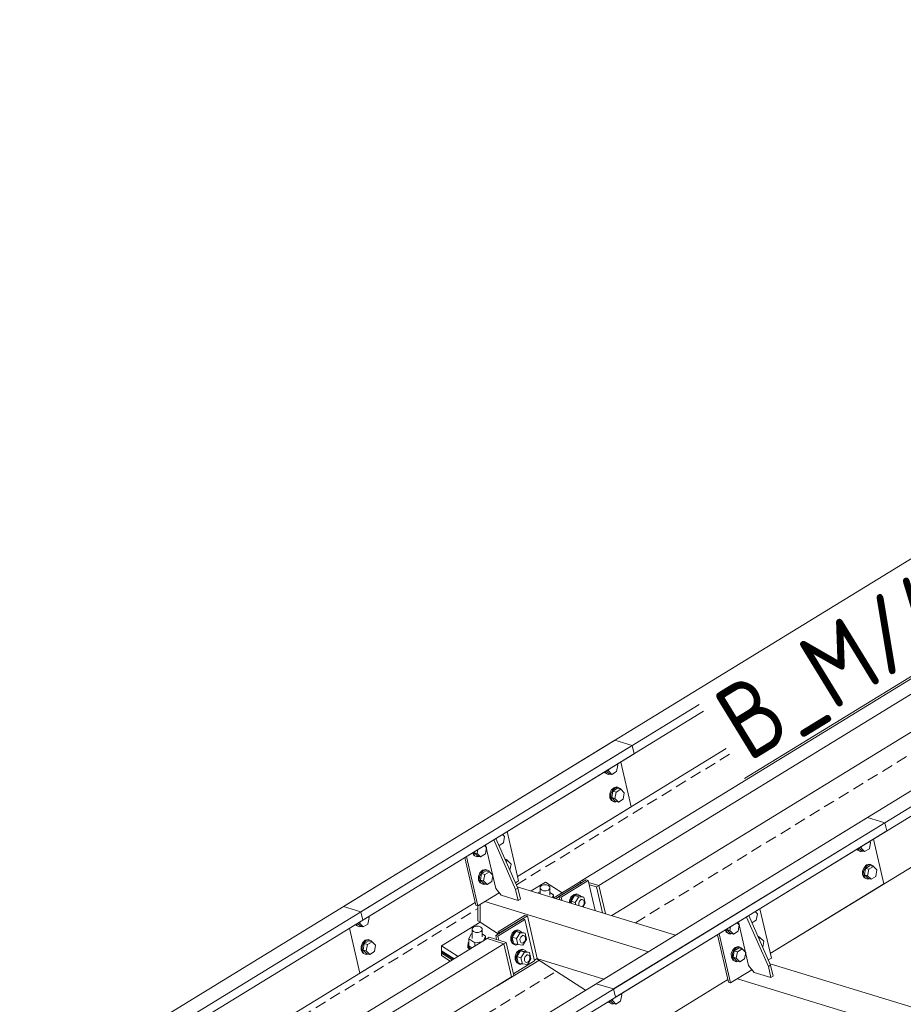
# Model space of a CAD drawing. Header units: millimetres. Extents: x 581 to 1768, y 561 to 1400.
# Tile 42 of 91: x 1154 to 1201, y 1289 to 1341. Entities that reach past the tile are written whole.
import ezdxf

# ---------------------------------------------------------------- set-up
doc = ezdxf.new("R2010")
doc.units = ezdxf.units.MM
doc.header["$LTSCALE"] = 0.6
doc.linetypes.add('VERDECKT2', pattern=[1.5, 1, -0.5])
doc.linetypes.add('XKITLINE00', pattern=[0])
for name, color, linetype, lineweight in [('Bolt', 7, 'Continuous', 0), ('Part', 2, 'Continuous', 0), ('PartMark', 3, 'Continuous', 0)]:
    doc.layers.add(name, color=color, linetype=linetype, lineweight=lineweight)
doc.styles.add('ISOCPEUR', font='ISOCPEUR.TTF')

msp = doc.modelspace()

# ---------------------------------------------------------------- linework, layer by layer
at = {"layer": 'Bolt', "color": 3, "linetype": 'XKITLINE00', "lineweight": 0}
for p, q in [((1185.606, 1301.226), (1185.543, 1300.888)), ((1185.606, 1301.226), (1185.56, 1301.273)), ((1184.9, 1300.868), (1184.928, 1300.815)), ((1184.928, 1300.815), (1185.063, 1300.751)), ((1184.983, 1300.798), (1184.935, 1300.89)), ((1185.118, 1300.734), (1184.983, 1300.798)), ((1184.991, 1300.924), (1185.128, 1300.787)), ((1185.028, 1300.947), (1185.109, 1300.922)), ((1185.063, 1300.751), (1185.118, 1300.734)), ((1185.109, 1300.922), (1185.125, 1301.006)), ((1185.295, 1300.736), (1185.109, 1300.922)), ((1185.215, 1300.76), (1185.118, 1300.734)), ((1185.128, 1300.787), (1185.295, 1300.736)), ((1185.543, 1300.888), (1185.295, 1300.736)), ((1185.261, 1299.899), (1185.186, 1299.707)), ((1185.186, 1299.707), (1185.189, 1299.508)), ((1185.242, 1299.69), (1185.317, 1299.882)), ((1185.244, 1299.491), (1185.242, 1299.69)), ((1185.394, 1300.034), (1185.261, 1299.899)), ((1185.346, 1299.853), (1185.283, 1299.515)), ((1185.317, 1299.882), (1185.449, 1300.017)), ((1185.594, 1300.005), (1185.346, 1299.853)), ((1185.346, 1299.853), (1185.512, 1299.802)), ((1185.548, 1300.075), (1185.394, 1300.034)), ((1185.449, 1300.017), (1185.603, 1300.058)), ((1185.45, 1299.464), (1185.512, 1299.802)), ((1185.512, 1299.802), (1185.761, 1299.954)), ((1185.548, 1300.075), (1185.603, 1300.058)), ((1185.594, 1300.005), (1185.761, 1299.954)), ((1185.603, 1300.058), (1185.738, 1299.994)), ((1185.738, 1299.994), (1185.759, 1299.955)), ((1185.761, 1299.954), (1185.946, 1299.768)), ((1185.946, 1299.768), (1185.883, 1299.429)), ((1185.189, 1299.508), (1185.268, 1299.357)), ((1185.324, 1299.34), (1185.244, 1299.491)), ((1185.268, 1299.357), (1185.403, 1299.293)), ((1185.283, 1299.515), (1185.468, 1299.328)), ((1185.283, 1299.515), (1185.45, 1299.464)), ((1185.458, 1299.276), (1185.324, 1299.34)), ((1185.403, 1299.293), (1185.458, 1299.276)), ((1185.635, 1299.277), (1185.45, 1299.464)), ((1185.555, 1299.302), (1185.458, 1299.276)), ((1185.468, 1299.328), (1185.635, 1299.277)), ((1185.883, 1299.429), (1185.635, 1299.277)), ((1179.629, 1297.46), (1179.519, 1297.57)), ((1178.674, 1296.874), (1178.564, 1296.984)), ((1179.566, 1297.121), (1179.338, 1296.981)), ((1179.629, 1297.46), (1179.566, 1297.121)), ((1198.951, 1297.151), (1198.888, 1296.813)), ((1198.951, 1297.151), (1198.905, 1297.197)), ((1177.927, 1296.593), (1177.996, 1296.463)), ((1177.972, 1296.597), (1177.972, 1296.621)), ((1178.051, 1296.446), (1177.972, 1296.597)), ((1177.996, 1296.463), (1178.131, 1296.399)), ((1178.016, 1296.648), (1178.011, 1296.621)), ((1178.011, 1296.621), (1178.196, 1296.434)), ((1178.011, 1296.621), (1178.177, 1296.57)), ((1178.177, 1296.57), (1178.214, 1296.769)), ((1178.363, 1296.383), (1178.177, 1296.57)), ((1178.611, 1296.536), (1178.363, 1296.383)), ((1178.674, 1296.874), (1178.611, 1296.536)), ((1198.246, 1296.793), (1198.273, 1296.74)), ((1198.273, 1296.74), (1198.408, 1296.676)), ((1198.329, 1296.723), (1198.281, 1296.815)), ((1198.464, 1296.659), (1198.329, 1296.723)), ((1198.337, 1296.849), (1198.473, 1296.712)), ((1198.374, 1296.872), (1198.455, 1296.847)), ((1198.408, 1296.676), (1198.464, 1296.659)), ((1198.455, 1296.847), (1198.47, 1296.931)), ((1198.64, 1296.661), (1198.455, 1296.847)), ((1198.561, 1296.685), (1198.464, 1296.659)), ((1198.473, 1296.712), (1198.64, 1296.661)), ((1198.888, 1296.813), (1198.64, 1296.661)), ((1178.186, 1296.382), (1178.051, 1296.446)), ((1178.131, 1296.399), (1178.186, 1296.382)), ((1178.283, 1296.408), (1178.186, 1296.382)), ((1178.196, 1296.434), (1178.363, 1296.383)), ((1179.647, 1296.281), (1179.761, 1296.227)), ((1179.674, 1296.221), (1179.783, 1296.188)), ((1179.709, 1296.142), (1179.783, 1296.188)), ((1179.761, 1296.227), (1179.781, 1296.188)), ((1179.783, 1296.188), (1179.969, 1296.001)), ((1179.91, 1295.686), (1179.969, 1296.001)), ((1198.739, 1295.959), (1198.607, 1295.824)), ((1198.662, 1295.807), (1198.795, 1295.942)), ((1198.893, 1296), (1198.739, 1295.959)), ((1198.795, 1295.942), (1198.949, 1295.983)), ((1198.893, 1296), (1198.949, 1295.983)), ((1198.949, 1295.983), (1199.084, 1295.919)), ((1178.329, 1295.547), (1178.254, 1295.354)), ((1178.31, 1295.337), (1178.385, 1295.53)), ((1178.462, 1295.682), (1178.329, 1295.547)), ((1178.413, 1295.501), (1178.351, 1295.162)), ((1178.385, 1295.53), (1178.517, 1295.665)), ((1178.662, 1295.653), (1178.413, 1295.501)), ((1178.413, 1295.501), (1178.58, 1295.45)), ((1178.616, 1295.723), (1178.462, 1295.682)), ((1178.517, 1295.665), (1178.671, 1295.706)), ((1178.517, 1295.112), (1178.58, 1295.45)), ((1178.58, 1295.45), (1178.828, 1295.602)), ((1178.616, 1295.723), (1178.671, 1295.706)), ((1178.662, 1295.653), (1178.828, 1295.602)), ((1178.671, 1295.706), (1178.806, 1295.642)), ((1178.806, 1295.642), (1178.826, 1295.603)), ((1178.828, 1295.602), (1179.014, 1295.416)), ((1198.607, 1295.824), (1198.532, 1295.632)), ((1198.532, 1295.632), (1198.534, 1295.433)), ((1198.534, 1295.433), (1198.613, 1295.282)), ((1198.587, 1295.615), (1198.662, 1295.807)), ((1198.59, 1295.416), (1198.587, 1295.615)), ((1198.691, 1295.778), (1198.628, 1295.44)), ((1198.628, 1295.44), (1198.814, 1295.253)), ((1198.628, 1295.44), (1198.795, 1295.389)), ((1198.939, 1295.93), (1198.691, 1295.778)), ((1198.691, 1295.778), (1198.858, 1295.727)), ((1198.795, 1295.389), (1198.858, 1295.727)), ((1198.858, 1295.727), (1199.106, 1295.879)), ((1198.939, 1295.93), (1199.106, 1295.879)), ((1199.084, 1295.919), (1199.104, 1295.88)), ((1199.106, 1295.879), (1199.291, 1295.693)), ((1199.291, 1295.693), (1199.229, 1295.354)), ((1178.254, 1295.354), (1178.257, 1295.156)), ((1178.257, 1295.156), (1178.336, 1295.004)), ((1178.312, 1295.139), (1178.31, 1295.337)), ((1178.391, 1294.987), (1178.312, 1295.139)), ((1178.336, 1295.004), (1178.471, 1294.941)), ((1178.351, 1295.162), (1178.536, 1294.976)), ((1178.351, 1295.162), (1178.517, 1295.112)), ((1178.526, 1294.924), (1178.391, 1294.987)), ((1178.471, 1294.941), (1178.526, 1294.924)), ((1178.703, 1294.925), (1178.517, 1295.112)), ((1178.623, 1294.949), (1178.526, 1294.924)), ((1178.536, 1294.976), (1178.703, 1294.925)), ((1178.951, 1295.077), (1178.703, 1294.925)), ((1179.014, 1295.416), (1178.951, 1295.077)), ((1181.574, 1294.873), (1181.695, 1294.915)), ((1181.695, 1294.915), (1181.833, 1294.914)), ((1181.833, 1294.914), (1181.951, 1294.87)), ((1198.669, 1295.265), (1198.59, 1295.416)), ((1198.613, 1295.282), (1198.748, 1295.218)), ((1198.804, 1295.201), (1198.669, 1295.265)), ((1198.748, 1295.218), (1198.804, 1295.201)), ((1198.98, 1295.202), (1198.795, 1295.389)), ((1198.901, 1295.227), (1198.804, 1295.201)), ((1198.814, 1295.253), (1198.98, 1295.202)), ((1199.229, 1295.354), (1198.98, 1295.202)), ((1181.438, 1294.523), (1181.413, 1294.468)), ((1181.502, 1294.533), (1181.438, 1294.523)), ((1181.502, 1294.711), (1181.504, 1294.798)), ((1181.569, 1294.635), (1181.502, 1294.711)), ((1181.502, 1294.441), (1181.502, 1294.711)), ((1181.504, 1294.798), (1181.574, 1294.873)), ((1181.688, 1294.591), (1181.569, 1294.635)), ((1181.826, 1294.59), (1181.688, 1294.591)), ((1181.947, 1294.632), (1181.826, 1294.59)), ((1182.017, 1294.707), (1181.947, 1294.632)), ((1181.951, 1294.87), (1182.019, 1294.794)), ((1182.019, 1294.794), (1182.017, 1294.707)), ((1182.019, 1294.356), (1182.019, 1294.794)), ((1182.208, 1294.386), (1182.019, 1294.509)), ((1182.144, 1294.244), (1182.208, 1294.386)), ((1182.208, 1294.225), (1182.208, 1294.386)), ((1183.263, 1294.386), (1183.13, 1294.251)), ((1183.417, 1294.427), (1183.263, 1294.386)), ((1183.318, 1294.369), (1183.472, 1294.41)), ((1183.417, 1294.427), (1183.472, 1294.41)), ((1183.472, 1294.41), (1183.607, 1294.346)), ((1183.13, 1294.251), (1183.055, 1294.059)), ((1183.055, 1294.059), (1183.056, 1293.966)), ((1183.111, 1294.042), (1183.186, 1294.234)), ((1183.112, 1293.949), (1183.111, 1294.042)), ((1183.325, 1294.339), (1183.136, 1294.04)), ((1183.358, 1293.972), (1183.136, 1294.04)), ((1183.136, 1294.04), (1183.16, 1293.934)), ((1183.186, 1294.234), (1183.318, 1294.369)), ((1183.548, 1294.271), (1183.325, 1294.339)), ((1183.589, 1294.318), (1183.325, 1294.339)), ((1183.358, 1293.972), (1183.548, 1294.271)), ((1183.383, 1293.866), (1183.358, 1293.972)), ((1183.544, 1293.942), (1183.582, 1294.038)), ((1183.546, 1293.843), (1183.544, 1293.942)), ((1183.812, 1294.25), (1183.548, 1294.271)), ((1183.582, 1294.038), (1183.648, 1294.106)), ((1183.589, 1294.318), (1183.812, 1294.25)), ((1183.607, 1294.346), (1183.628, 1294.306)), ((1183.648, 1294.106), (1183.725, 1294.126)), ((1183.658, 1294.146), (1183.725, 1294.126)), ((1183.725, 1294.126), (1183.793, 1294.094)), ((1183.771, 1293.747), (1183.886, 1293.93)), ((1183.793, 1294.094), (1183.832, 1294.018)), ((1183.833, 1293.919), (1183.796, 1293.823)), ((1183.886, 1293.93), (1183.812, 1294.25)), ((1183.832, 1294.018), (1183.833, 1293.919)), ((1183.562, 1293.811), (1183.546, 1293.843)), ((1183.733, 1293.759), (1183.796, 1293.823)), ((1192.975, 1293.382), (1192.864, 1293.494)), ((1192.975, 1293.382), (1192.912, 1293.044)), ((1171.851, 1292.747), (1171.803, 1292.839)), ((1171.859, 1292.873), (1171.996, 1292.736)), ((1171.896, 1292.896), (1171.977, 1292.871)), ((1171.977, 1292.871), (1171.993, 1292.955)), ((1172.163, 1292.685), (1171.977, 1292.871)), ((1172.411, 1292.837), (1172.163, 1292.685)), ((1172.474, 1293.176), (1172.411, 1292.837)), ((1172.474, 1293.176), (1172.428, 1293.222)), ((1192.02, 1292.797), (1191.909, 1292.908)), ((1192.912, 1293.044), (1192.684, 1292.904)), ((1171.768, 1292.817), (1171.796, 1292.764)), ((1171.796, 1292.764), (1171.93, 1292.7)), ((1171.986, 1292.683), (1171.851, 1292.747)), ((1171.93, 1292.7), (1171.986, 1292.683)), ((1172.083, 1292.709), (1171.986, 1292.683)), ((1171.996, 1292.736), (1172.163, 1292.685)), ((1177.857, 1292.327), (1177.732, 1292.048)), ((1177.857, 1292.327), (1177.921, 1292.338)), ((1177.921, 1292.516), (1177.923, 1292.603)), ((1177.989, 1292.44), (1177.921, 1292.516)), ((1177.921, 1292.078), (1177.921, 1292.516)), ((1177.923, 1292.603), (1177.994, 1292.677)), ((1178.107, 1292.395), (1177.989, 1292.44)), ((1177.994, 1292.677), (1178.114, 1292.72)), ((1178.245, 1292.394), (1178.107, 1292.395)), ((1178.114, 1292.72), (1178.252, 1292.719)), ((1178.366, 1292.437), (1178.245, 1292.394)), ((1178.252, 1292.719), (1178.371, 1292.674)), ((1178.436, 1292.511), (1178.366, 1292.437)), ((1178.371, 1292.674), (1178.438, 1292.598)), ((1178.438, 1292.598), (1178.436, 1292.511)), ((1178.438, 1292.161), (1178.438, 1292.598)), ((1178.627, 1292.191), (1178.438, 1292.313)), ((1180.026, 1292.348), (1179.951, 1292.156)), ((1180.007, 1292.139), (1180.082, 1292.331)), ((1180.159, 1292.483), (1180.026, 1292.348)), ((1180.221, 1292.436), (1180.032, 1292.137)), ((1180.082, 1292.331), (1180.214, 1292.466)), ((1180.159, 1292.483), (1180.313, 1292.524)), ((1180.214, 1292.466), (1180.368, 1292.507)), ((1180.444, 1292.368), (1180.221, 1292.436)), ((1180.221, 1292.436), (1180.485, 1292.415)), ((1180.444, 1292.368), (1180.254, 1292.069)), ((1180.313, 1292.524), (1180.368, 1292.507)), ((1180.368, 1292.507), (1180.503, 1292.443)), ((1180.708, 1292.347), (1180.444, 1292.368)), ((1180.485, 1292.415), (1180.708, 1292.347)), ((1180.503, 1292.443), (1180.524, 1292.403)), ((1180.782, 1292.027), (1180.708, 1292.347)), ((1191.272, 1292.518), (1191.342, 1292.385)), ((1191.318, 1292.52), (1191.318, 1292.546)), ((1191.397, 1292.368), (1191.318, 1292.52)), ((1191.342, 1292.385), (1191.477, 1292.321)), ((1191.362, 1292.573), (1191.357, 1292.543)), ((1191.357, 1292.543), (1191.542, 1292.357)), ((1191.357, 1292.543), (1191.523, 1292.492)), ((1191.532, 1292.305), (1191.397, 1292.368)), ((1191.477, 1292.321), (1191.532, 1292.305)), ((1191.523, 1292.492), (1191.561, 1292.695)), ((1191.709, 1292.306), (1191.523, 1292.492)), ((1191.629, 1292.33), (1191.532, 1292.305)), ((1191.542, 1292.357), (1191.709, 1292.306)), ((1191.957, 1292.458), (1191.709, 1292.306)), ((1192.02, 1292.797), (1191.957, 1292.458)), ((1172.129, 1291.848), (1172.054, 1291.656)), ((1172.11, 1291.639), (1172.185, 1291.831)), ((1172.261, 1291.983), (1172.129, 1291.848)), ((1172.213, 1291.802), (1172.151, 1291.464)), ((1172.185, 1291.831), (1172.317, 1291.966)), ((1172.462, 1291.955), (1172.213, 1291.802)), ((1172.213, 1291.802), (1172.38, 1291.752)), ((1172.416, 1292.024), (1172.261, 1291.983)), ((1172.317, 1291.966), (1172.471, 1292.007)), ((1172.38, 1291.752), (1172.628, 1291.904)), ((1172.416, 1292.024), (1172.471, 1292.007)), ((1172.462, 1291.955), (1172.628, 1291.904)), ((1172.471, 1292.007), (1172.606, 1291.943)), ((1172.606, 1291.943), (1172.626, 1291.904)), ((1172.628, 1291.904), (1172.814, 1291.717)), ((1177.695, 1291.676), (1177.698, 1291.839)), ((1177.698, 1291.839), (1177.732, 1291.875)), ((1177.732, 1292.048), (1178.054, 1291.839)), ((1177.732, 1291.682), (1177.732, 1292.048)), ((1178.43, 1291.899), (1178.054, 1291.839)), ((1178.054, 1291.839), (1178.054, 1291.669)), ((1178.522, 1291.956), (1178.627, 1292.191)), ((1178.627, 1292.021), (1178.627, 1292.191)), ((1179.951, 1292.156), (1179.954, 1291.957)), ((1179.954, 1291.957), (1180.033, 1291.806)), ((1180.009, 1291.94), (1180.007, 1292.139)), ((1180.088, 1291.789), (1180.009, 1291.94)), ((1180.032, 1292.137), (1180.254, 1292.069)), ((1180.032, 1292.137), (1180.106, 1291.817)), ((1180.033, 1291.806), (1180.168, 1291.742)), ((1180.223, 1291.725), (1180.088, 1291.789)), ((1180.329, 1291.749), (1180.106, 1291.817)), ((1180.254, 1292.069), (1180.329, 1291.749)), ((1180.44, 1292.039), (1180.478, 1292.135)), ((1180.442, 1291.94), (1180.44, 1292.039)), ((1180.481, 1291.864), (1180.442, 1291.94)), ((1180.478, 1292.135), (1180.544, 1292.203)), ((1180.549, 1291.832), (1180.481, 1291.864)), ((1180.482, 1291.853), (1180.549, 1291.832)), ((1180.544, 1292.203), (1180.621, 1292.223)), ((1180.626, 1291.853), (1180.549, 1291.832)), ((1180.554, 1292.244), (1180.621, 1292.223)), ((1180.593, 1291.728), (1180.782, 1292.027)), ((1180.621, 1292.223), (1180.689, 1292.191)), ((1180.692, 1291.92), (1180.626, 1291.853)), ((1180.689, 1292.191), (1180.728, 1292.115)), ((1180.729, 1292.016), (1180.692, 1291.92)), ((1180.728, 1292.115), (1180.729, 1292.016)), ((1192.994, 1292.203), (1193.107, 1292.15)), ((1193.02, 1292.144), (1193.13, 1292.11)), ((1193.055, 1292.065), (1193.13, 1292.11)), ((1193.107, 1292.15), (1193.128, 1292.111)), ((1193.13, 1292.11), (1193.315, 1291.924)), ((1193.256, 1291.609), (1193.315, 1291.924)), ((1172.054, 1291.656), (1172.057, 1291.457)), ((1172.057, 1291.457), (1172.136, 1291.306)), ((1172.112, 1291.44), (1172.11, 1291.639)), ((1172.191, 1291.289), (1172.112, 1291.44)), ((1172.136, 1291.306), (1172.271, 1291.242)), ((1172.151, 1291.464), (1172.336, 1291.277)), ((1172.151, 1291.464), (1172.317, 1291.413)), ((1172.326, 1291.225), (1172.191, 1291.289)), ((1172.317, 1291.413), (1172.38, 1291.752)), ((1172.503, 1291.227), (1172.317, 1291.413)), ((1172.336, 1291.277), (1172.503, 1291.227)), ((1172.751, 1291.379), (1172.503, 1291.227)), ((1172.814, 1291.717), (1172.751, 1291.379)), ((1177.821, 1291.534), (1177.695, 1291.676)), ((1177.695, 1291.599), (1177.695, 1291.676)), ((1177.781, 1291.502), (1177.695, 1291.599)), ((1177.732, 1291.682), (1177.899, 1291.574)), ((1177.829, 1291.531), (1177.821, 1291.534)), ((1180.168, 1291.742), (1180.223, 1291.725)), ((1180.264, 1291.327), (1180.189, 1291.135)), ((1180.322, 1291.751), (1180.223, 1291.725)), ((1180.245, 1291.118), (1180.32, 1291.31)), ((1180.397, 1291.462), (1180.264, 1291.327)), ((1180.459, 1291.415), (1180.27, 1291.116)), ((1180.32, 1291.31), (1180.452, 1291.445)), ((1180.593, 1291.728), (1180.329, 1291.749)), ((1180.397, 1291.462), (1180.551, 1291.503)), ((1180.452, 1291.445), (1180.606, 1291.486)), ((1180.682, 1291.347), (1180.459, 1291.415)), ((1180.459, 1291.415), (1180.723, 1291.394)), ((1180.682, 1291.347), (1180.492, 1291.048)), ((1180.551, 1291.503), (1180.606, 1291.486)), ((1180.606, 1291.486), (1180.741, 1291.422)), ((1180.946, 1291.326), (1180.682, 1291.347)), ((1180.723, 1291.394), (1180.946, 1291.326)), ((1180.741, 1291.422), (1180.762, 1291.382)), ((1181.02, 1291.006), (1180.946, 1291.326)), ((1191.675, 1291.469), (1191.6, 1291.277)), ((1191.6, 1291.277), (1191.603, 1291.078)), ((1191.656, 1291.26), (1191.731, 1291.452)), ((1191.808, 1291.604), (1191.675, 1291.469)), ((1191.759, 1291.424), (1191.697, 1291.085)), ((1191.731, 1291.452), (1191.863, 1291.587)), ((1192.008, 1291.576), (1191.759, 1291.424)), ((1191.759, 1291.424), (1191.926, 1291.373)), ((1191.962, 1291.645), (1191.808, 1291.604)), ((1191.863, 1291.587), (1192.017, 1291.628)), ((1191.863, 1291.034), (1191.926, 1291.373)), ((1191.926, 1291.373), (1192.174, 1291.525)), ((1191.962, 1291.645), (1192.017, 1291.628)), ((1192.008, 1291.576), (1192.174, 1291.525)), ((1192.017, 1291.628), (1192.152, 1291.564)), ((1192.152, 1291.564), (1192.172, 1291.525)), ((1192.174, 1291.525), (1192.36, 1291.338)), ((1192.36, 1291.338), (1192.297, 1291)), ((1172.271, 1291.242), (1172.326, 1291.225)), ((1172.423, 1291.251), (1172.326, 1291.225)), ((1180.189, 1291.135), (1180.192, 1290.937)), ((1180.192, 1290.937), (1180.271, 1290.785)), ((1180.247, 1290.92), (1180.245, 1291.118)), ((1180.326, 1290.768), (1180.247, 1290.92)), ((1180.27, 1291.116), (1180.492, 1291.048)), ((1180.27, 1291.116), (1180.344, 1290.796)), ((1180.271, 1290.785), (1180.406, 1290.721)), ((1180.461, 1290.704), (1180.326, 1290.768)), ((1180.567, 1290.728), (1180.344, 1290.796)), ((1180.492, 1291.048), (1180.567, 1290.728)), ((1180.678, 1291.018), (1180.716, 1291.114)), ((1180.68, 1290.919), (1180.678, 1291.018)), ((1180.719, 1290.843), (1180.68, 1290.919)), ((1180.716, 1291.114), (1180.782, 1291.182)), ((1180.787, 1290.811), (1180.719, 1290.843)), ((1180.72, 1290.832), (1180.787, 1290.811)), ((1180.782, 1291.182), (1180.859, 1291.202)), ((1180.864, 1290.832), (1180.787, 1290.811)), ((1180.793, 1291.223), (1180.859, 1291.202)), ((1180.831, 1290.707), (1181.02, 1291.006)), ((1180.859, 1291.202), (1180.927, 1291.17)), ((1180.93, 1290.899), (1180.864, 1290.832)), ((1180.927, 1291.17), (1180.966, 1291.095)), ((1180.967, 1290.995), (1180.93, 1290.899)), ((1180.966, 1291.095), (1180.967, 1290.995)), ((1191.603, 1291.078), (1191.682, 1290.927)), ((1191.658, 1291.061), (1191.656, 1291.26)), ((1191.737, 1290.91), (1191.658, 1291.061)), ((1191.682, 1290.927), (1191.817, 1290.863)), ((1191.697, 1291.085), (1191.882, 1290.899)), ((1191.697, 1291.085), (1191.863, 1291.034)), ((1191.872, 1290.846), (1191.737, 1290.91)), ((1191.817, 1290.863), (1191.872, 1290.846)), ((1192.049, 1290.848), (1191.863, 1291.034)), ((1191.969, 1290.872), (1191.872, 1290.846)), ((1191.882, 1290.899), (1192.049, 1290.848)), ((1192.297, 1291), (1192.049, 1290.848)), ((1180.406, 1290.721), (1180.461, 1290.704)), ((1180.56, 1290.73), (1180.461, 1290.704)), ((1180.831, 1290.707), (1180.567, 1290.728)), ((1185.113, 1288.742), (1185.141, 1288.689)), ((1185.141, 1288.689), (1185.276, 1288.625)), ((1185.197, 1288.672), (1185.149, 1288.764)), ((1185.331, 1288.608), (1185.197, 1288.672)), ((1185.205, 1288.798), (1185.341, 1288.661)), ((1185.242, 1288.821), (1185.323, 1288.796)), ((1185.323, 1288.796), (1185.338, 1288.88)), ((1185.508, 1288.61), (1185.323, 1288.796)), ((1185.756, 1288.762), (1185.508, 1288.61)), ((1185.819, 1289.1), (1185.756, 1288.762)), ((1185.819, 1289.1), (1185.773, 1289.147)), ((1185.276, 1288.625), (1185.331, 1288.608)), ((1185.428, 1288.634), (1185.331, 1288.608)), ((1185.341, 1288.661), (1185.508, 1288.61))]:
    msp.add_line(p, q, dxfattribs=at)
at = {"layer": 'Part', "color": 2, "linetype": 'XKITLINE00', "lineweight": 0}
for p, q in [((1171.123, 1293.76), (1247.529, 1340.601)), ((1184.469, 1289.685), (1260.874, 1336.526)), ((1185.381, 1289.406), (1261.786, 1336.247)), ((1185.483, 1288.969), (1261.888, 1335.81)), ((1193.658, 1291.277), (1253.498, 1327.962)), ((1213.809, 1313.589), (1183.714, 1295.139)), ((1214.173, 1312.995), (1184.603, 1294.867)), ((1185.285, 1293.285), (1215.064, 1311.541)), ((1172.035, 1293.481), (1189.902, 1304.434)), ((1172.137, 1293.044), (1190.124, 1304.071)), ((1109.044, 1255.702), (1185.449, 1302.543)), ((1154.235, 1282.568), (1186.361, 1302.264)), ((1186.361, 1302.264), (1185.449, 1302.543)), ((1186.463, 1301.827), (1186.361, 1302.264)), ((1154.457, 1282.205), (1186.463, 1301.827)), ((1180.312, 1295.352), (1191.329, 1302.106)), ((1186.31, 1299.029), (1185.759, 1301.394)), ((1180.312, 1295.352), (1186.31, 1299.029)), ((1122.389, 1251.626), (1198.795, 1298.467)), ((1123.301, 1251.348), (1199.707, 1298.189)), ((1199.707, 1298.189), (1198.795, 1298.467)), ((1199.809, 1297.751), (1199.707, 1298.189)), ((1123.403, 1250.911), (1199.809, 1297.751)), ((1180.367, 1295.116), (1179.761, 1297.717)), ((1179.165, 1294.713), (1178.627, 1297.022)), ((1179.053, 1297.284), (1180.209, 1294.665)), ((1179.172, 1297.357), (1180.328, 1294.738)), ((1199.656, 1294.954), (1199.104, 1297.319)), ((1178.107, 1293.833), (1177.521, 1296.345)), ((1178.218, 1293.799), (1177.612, 1296.4)), ((1180.205, 1295.017), (1180.367, 1295.116)), ((1181.029, 1294.585), (1181.793, 1295.053)), ((1181.793, 1295.053), (1182.665, 1294.49)), ((1182.224, 1294.22), (1183.583, 1295.053)), ((1182.335, 1294.186), (1183.694, 1295.019)), ((1182.5, 1294.287), (1183.933, 1295.166)), ((1184.044, 1295.132), (1182.611, 1294.253)), ((1183.583, 1295.053), (1183.694, 1295.019)), ((1183.594, 1295.066), (1183.714, 1295.139)), ((1183.598, 1295.048), (1183.594, 1295.066)), ((1183.594, 1295.066), (1183.711, 1295.03)), ((1183.714, 1295.139), (1183.831, 1295.103)), ((1183.714, 1295.139), (1183.831, 1295.103)), ((1183.933, 1295.166), (1184.044, 1295.132)), ((1184.412, 1293.551), (1184.044, 1295.132)), ((1184.067, 1295.031), (1184.603, 1294.867)), ((1184.067, 1295.031), (1184.603, 1294.867)), ((1184.095, 1294.913), (1184.484, 1294.794)), ((1193.658, 1291.277), (1199.656, 1294.954)), ((1178.218, 1293.799), (1179.345, 1294.49)), ((1179.455, 1294.353), (1179.165, 1294.713)), ((1180.209, 1294.665), (1180.328, 1294.738)), ((1180.209, 1294.665), (1180.345, 1294.081)), ((1180.297, 1294.809), (1188.659, 1292.254)), ((1180.328, 1294.738), (1180.465, 1294.154)), ((1184.603, 1294.867), (1184.484, 1294.794)), ((1184.801, 1293.433), (1184.484, 1294.794)), ((1184.948, 1293.388), (1184.603, 1294.867)), ((1184.603, 1294.867), (1184.948, 1293.388)), ((1155.662, 1280.24), (1178.073, 1293.979)), ((1171.984, 1290.246), (1178.073, 1293.979)), ((1178.331, 1292.93), (1178.331, 1293.868)), ((1178.331, 1292.93), (1178.331, 1293.868)), ((1178.576, 1294.018), (1187.227, 1291.376)), ((1180.345, 1294.081), (1179.455, 1294.353)), ((1180.345, 1294.081), (1180.465, 1294.154)), ((1182.538, 1294.124), (1182.5, 1294.287)), ((1182.611, 1294.253), (1182.5, 1294.287)), ((1182.649, 1294.09), (1182.611, 1294.253)), ((1171.123, 1293.76), (1172.035, 1293.481)), ((1172.035, 1293.481), (1172.137, 1293.044)), ((1178.107, 1293.833), (1178.218, 1293.799)), ((1178.215, 1293.006), (1178.215, 1293.8)), ((1193.713, 1291.041), (1193.106, 1293.642)), ((1176.302, 1291.687), (1178.331, 1292.931)), ((1178.215, 1293.006), (1178.331, 1292.93)), ((1179.283, 1292.315), (1178.331, 1292.93)), ((1180.59, 1293.116), (1179.157, 1292.238)), ((1179.268, 1292.204), (1180.701, 1293.082)), ((1180.717, 1293.297), (1179.285, 1292.418)), ((1179.396, 1292.384), (1180.829, 1293.263)), ((1180.701, 1293.082), (1180.59, 1293.116)), ((1181.211, 1290.895), (1180.701, 1293.082)), ((1180.829, 1293.263), (1180.717, 1293.297)), ((1181.352, 1291.017), (1180.829, 1293.263)), ((1192.51, 1290.638), (1191.972, 1292.947)), ((1192.398, 1293.208), (1193.555, 1290.59)), ((1192.518, 1293.282), (1193.674, 1290.663)), ((1171.433, 1292.612), (1171.984, 1290.246)), ((1179.285, 1292.418), (1179.396, 1292.384)), ((1179.306, 1292.329), (1179.285, 1292.418)), ((1191.564, 1289.724), (1190.957, 1292.325)), ((1178.7, 1292.065), (1143.122, 1270.254)), ((1143.486, 1269.66), (1179.589, 1291.793)), ((1178.7, 1292.065), (1178.819, 1292.138)), ((1179.589, 1291.793), (1178.7, 1292.065)), ((1178.7, 1292.065), (1179.589, 1291.793)), ((1178.819, 1292.138), (1179.709, 1291.866)), ((1179.157, 1292.238), (1179.268, 1292.204)), ((1179.208, 1292.019), (1179.157, 1292.238)), ((1179.319, 1291.985), (1179.268, 1292.204)), ((1179.589, 1291.793), (1179.709, 1291.866)), ((1179.997, 1290.043), (1179.589, 1291.793)), ((1179.997, 1290.043), (1179.589, 1291.793)), ((1179.709, 1291.866), (1180.117, 1290.116)), ((1191.453, 1289.758), (1190.867, 1292.269)), ((1176.302, 1291.428), (1176.302, 1291.687)), ((1176.302, 1291.687), (1177.169, 1291.127)), ((1176.302, 1291.428), (1176.963, 1291)), ((1176.303, 1291.427), (1176.302, 1291.427)), ((1176.302, 1291.427), (1176.963, 1291)), ((1176.302, 1291.427), (1176.302, 1291.168)), ((1176.303, 1291.427), (1176.302, 1291.427)), ((1176.302, 1291.427), (1176.963, 1291)), ((1176.302, 1291.427), (1176.302, 1291.375)), ((1176.921, 1290.975), (1176.302, 1291.375)), ((1176.302, 1291.375), (1176.302, 1291.297)), ((1176.302, 1291.375), (1176.921, 1290.975)), ((1176.86, 1290.937), (1176.302, 1291.297)), ((1176.302, 1291.297), (1176.302, 1291.168)), ((1176.302, 1291.297), (1176.86, 1290.937)), ((1176.302, 1291.168), (1176.757, 1290.874)), ((1176.302, 1291.168), (1176.757, 1290.874)), ((1181.444, 1290.919), (1179.21, 1289.549)), ((1180.095, 1290.21), (1181.211, 1290.895)), ((1181.204, 1290.926), (1181.352, 1291.017)), ((1181.322, 1290.998), (1183.898, 1289.335)), ((1181.338, 1291.008), (1184.868, 1289.929)), ((1181.338, 1291.008), (1184.868, 1289.929)), ((1193.551, 1290.942), (1193.713, 1291.041)), ((1191.564, 1289.724), (1192.691, 1290.415)), ((1192.801, 1290.278), (1192.51, 1290.638)), ((1193.691, 1290.006), (1192.801, 1290.278)), ((1193.555, 1290.59), (1193.674, 1290.663)), ((1193.555, 1290.59), (1193.691, 1290.006)), ((1193.644, 1290.731), (1218.243, 1283.216)), ((1193.674, 1290.663), (1193.81, 1290.079)), ((1131.578, 1253.218), (1191.418, 1289.904)), ((1144.378, 1268.206), (1179.997, 1290.043)), ((1179.997, 1290.043), (1180.117, 1290.116)), ((1185.33, 1286.171), (1191.418, 1289.904)), ((1191.453, 1289.758), (1191.564, 1289.724)), ((1191.919, 1289.942), (1216.811, 1282.337)), ((1193.691, 1290.006), (1193.81, 1290.079)), ((1179.201, 1289.555), (1179.21, 1289.549)), ((1179.21, 1289.549), (1179.21, 1289.56)), ((1184.469, 1289.685), (1185.381, 1289.406)), ((1185.381, 1289.406), (1185.483, 1288.969))]:
    msp.add_line(p, q, dxfattribs=at)
at = {"layer": 'Part', "color": 4, "linetype": 'VERDECKT2', "lineweight": 0}
for p, q in [((1186.535, 1292.903), (1215.576, 1310.707)), ((1180.253, 1294.909), (1191.51, 1301.81)), ((1155.843, 1279.944), (1178.215, 1293.659)), ((1144.889, 1267.372), (1182.348, 1290.336))]:
    msp.add_line(p, q, dxfattribs=at)
at = {"layer": 'PartMark', "color": 1, "linetype": 'XKITLINE00', "lineweight": 0}
msp.add_line((1192.301, 1300.521), (1205.34, 1308.514), dxfattribs=at)

# ---------------------------------------------------------------- texts
at = {"layer": 'PartMark', "color": 1, "style": 'ISOCPEUR', "width": 0.85}
msp.add_text('B_M/4', height=4, rotation=31.5127, dxfattribs=at).set_placement((1192.499, 1301.346))

doc.saveas('drawing.dxf')
